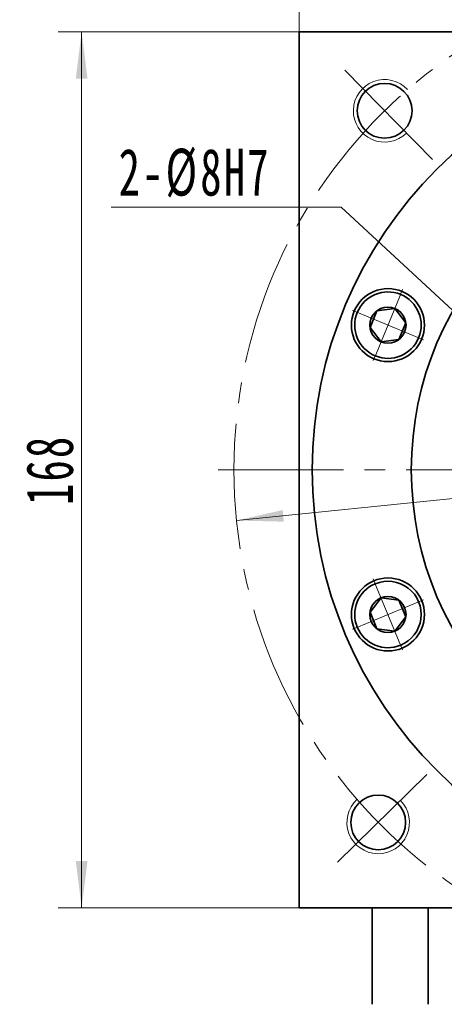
# Model space of a CAD drawing. Header units: millimetres. Extents: x 1952 to 3059, y -34 to 733.
# Tile 6 of 9: x 2458 to 2539, y 446 to 635. Entities that reach past the tile are written whole.
import ezdxf

# ---------------------------------------------------------------- set-up
doc = ezdxf.new("R2010")
doc.units = ezdxf.units.MM
doc.header["$LTSCALE"] = 2
doc.linetypes.add('点画线', pattern=[18, 12, -2, 2, -2])
doc.layers.get('0').update_dxf_attribs({"lineweight": 18})
for name, color, linetype, lineweight in [('中心线层', 1, '点画线', 18), ('尺寸线层', 3, 'Continuous', 18), ('粗实线层', 7, 'Continuous', 35)]:
    doc.layers.add(name, color=color, linetype=linetype, lineweight=lineweight)
doc.styles.add('标准', font='SimSun.ttf', dxfattribs={"width": 0.667})
doc.dimstyles.new('a4-1-3', dxfattribs={"dimtxt": 9, "dimasz": 9, "dimexe": 4.5, "dimexo": 0, "dimgap": 1.5, "dimtad": 1, "dimdec": 3, "dimdsep": 46, "dimtxsty": '标准', "dimblk": '_CAXARROW', "dimcen": 0, "dimdle": 12, "dimazin": 2, "dimtfac": 0.707107, "dimtdec": 3, "dimtix": 1, "dimtmove": 2, "dimatfit": 3, "dimfxl": 0, "dimfrac": 2, "dimtolj": 1, "dimtzin": 0, "dimarcsym": 0})

# ---------------------------------------------------------------- blocks, each defined once
blk = doc.blocks.new('*X19')
at = {"layer": '中心线层', "linetype": '点画线', "lineweight": 18}
for p, q in [((0, -7.37), (0, 7.37)), ((-7.37, 0), (7.37, 0))]:
    blk.add_line(p, q, dxfattribs=at)
at = {"layer": '粗实线层'}
for p, q in [((-3.46, 0), (-1.73, 3)), ((-1.73, 3), (1.73, 3)), ((3.46, 0), (1.73, 3)), ((3.46, 0), (1.73, 3)), ((-3.46, 0), (-1.73, -3)), ((3.46, 0), (1.73, -3)), ((-1.73, -3), (1.73, -3))]:
    blk.add_line(p, q, dxfattribs=at)
blk.add_circle((0, 0), 3.46, dxfattribs=at)
for start, end in [(0, 180), (180, 360)]:
    blk.add_arc((0, 0), 6.37, start, end, dxfattribs=at)
blk = doc.blocks.new('*X21')
at = {"layer": '尺寸线层', "linetype": 'Continuous', "transparency": 16777216}
for points in [[(2691.55, 558.22), (2682.71, 556.2), (2682.48, 558.44)], [(2499.54, 538.76), (2508.6, 538.55), (2508.38, 540.78)]]:
    blk.add_hatch(color=0, dxfattribs=at).paths.add_polyline_path(points, flags=0)
at = {"layer": '尺寸线层', "color": 0, "linetype": 'Continuous', "transparency": 16777216}
blk.add_line((2720.34, 561.14), (2499.54, 538.76), dxfattribs=at)
at = {"layer": '尺寸线层', "color": 0, "transparency": 16777216, "insert": (2709.29, 566.41), "char_height": 9, "width": 41.8169, "attachment_point": 5, "rotation": 5.7888, "line_spacing_factor": 1.15057, "style": '标准'}
blk.add_mtext('\\T1.1;%%C193', dxfattribs=at)
blk = doc.blocks.new('_CAXARROW')
blk.add_hatch(color=0).paths.add_polyline_path([(0, 0), (-1, 0.125), (-1, -0.125)], flags=0)
blk = doc.blocks.new('*X22')
at = {"layer": '尺寸线层', "linetype": 'Continuous', "transparency": 16777216}
for points in [[(2511.54, 667.01), (2520.54, 668.14), (2520.54, 665.89)], [(2679.54, 667.01), (2670.54, 668.14), (2670.54, 665.89)]]:
    blk.add_hatch(color=0, dxfattribs=at).paths.add_polyline_path(points, flags=0)
at = {"layer": '尺寸线层', "color": 0, "linetype": 'Continuous', "transparency": 16777216}
for p, q in [((2511.54, 632.49), (2511.54, 671.51)), ((2679.54, 632.49), (2679.54, 671.51)), ((2511.54, 667.01), (2679.54, 667.01))]:
    blk.add_line(p, q, dxfattribs=at)
at = {"layer": '尺寸线层', "color": 0, "transparency": 16777216, "insert": (2595.54, 673.1), "char_height": 9, "width": 26.8927, "attachment_point": 5, "line_spacing_factor": 1.15057, "style": '标准'}
blk.add_mtext('\\T1.1;168', dxfattribs=at)
blk = doc.blocks.new('*X23')
at = {"layer": '尺寸线层', "linetype": 'Continuous', "transparency": 16777216}
for points in [[(2469.84, 632.49), (2468.72, 623.49), (2470.97, 623.49)], [(2469.84, 464.49), (2468.72, 473.49), (2470.97, 473.49)]]:
    blk.add_hatch(color=0, dxfattribs=at).paths.add_polyline_path(points, flags=0)
at = {"layer": '尺寸线层', "color": 0, "linetype": 'Continuous', "transparency": 16777216}
for p, q in [((2511.54, 632.49), (2465.34, 632.49)), ((2469.84, 464.49), (2469.84, 632.49)), ((2511.54, 464.49), (2465.34, 464.49))]:
    blk.add_line(p, q, dxfattribs=at)
at = {"layer": '尺寸线层', "color": 0, "transparency": 16777216, "insert": (2463.75, 548.49), "char_height": 9, "width": 26.8927, "attachment_point": 5, "rotation": 90, "line_spacing_factor": 1.15057, "style": '标准'}
blk.add_mtext('\\T1.1;168', dxfattribs=at)
blk = doc.blocks.new('*X24')
at = {"layer": '尺寸线层', "linetype": 'Continuous'}
blk.add_hatch(color=0, dxfattribs=at).paths.add_polyline_path([(28.78, -42.93), (23.18, -35.79), (25.11, -34.63)], flags=0)
at = {"layer": '尺寸线层', "color": 0}
for p, q in [((0, 0), (-38.63, 0)), ((3, 0), (0, 0)), ((0, 0), (0, 0))]:
    blk.add_line(p, q, dxfattribs=at)
at = {"layer": '尺寸线层', "color": 0, "linetype": 'Continuous'}
blk.add_line((28.78, -42.93), (3, 0), dxfattribs=at)
at = {"layer": '尺寸线层', "color": 0, "insert": (-4.5, 1.8), "char_height": 9, "width": 68.2512, "attachment_point": 9, "line_spacing_factor": 1.15057, "style": '标准'}
blk.add_mtext('\\T1.1;8-M8x16', dxfattribs=at)
blk = doc.blocks.new('*X25')
at = {"layer": '尺寸线层', "linetype": 'Continuous'}
blk.add_hatch(color=0, dxfattribs=at).paths.add_polyline_path([(39.71, -28.46), (32.35, -23.16), (33.88, -21.51)], flags=0)
at = {"layer": '尺寸线层', "color": 0}
for p, q in [((0, 0), (-35.09, 0)), ((0, 0), (0, 0)), ((9.06, 0), (0, 0))]:
    blk.add_line(p, q, dxfattribs=at)
at = {"layer": '尺寸线层', "color": 0, "linetype": 'Continuous'}
blk.add_line((39.71, -28.46), (9.06, 0), dxfattribs=at)
at = {"layer": '尺寸线层', "color": 0, "insert": (-4.5, 1.8), "char_height": 9, "width": 61.1784, "attachment_point": 9, "line_spacing_factor": 1.15057, "style": '标准'}
blk.add_mtext('\\T1.1;2-%%C8H7', dxfattribs=at)

msp = doc.modelspace()

# ---------------------------------------------------------------- linework, layer by layer
at = {"layer": '中心线层'}
for p, q in [((2537.0935, 608.0043), (2519.2082, 626.2147)), ((2496.0442, 548.4909), (2695.0442, 548.4909)), ((2536.0308, 490.0402), (2517.8203, 472.155))]:
    msp.add_line(p, q, dxfattribs=at)
msp.add_circle((2595.5442, 548.4909), 96.5, dxfattribs=at)
at = {"layer": '粗实线层'}
for p, q in [((2525.5442, 445.9909), (2525.5442, 464.4909)), ((2536.2546, 445.9909), (2536.2546, 464.4909))]:
    msp.add_line(p, q, dxfattribs=at)
for centre, radius in [((2595.5442, 548.4909), 81.5), ((2527.9258, 617.3386), 5.25), ((2595.5442, 548.4909), 62.5), ((2528.5629, 576.2354), 7), ((2528.5629, 520.7463), 7), ((2526.6964, 480.8726), 5.25)]:
    msp.add_circle(centre, radius, dxfattribs=at)
at = {"layer": '粗实线层', "lineweight": 18}
for centre, start, end in [((2527.9258, 617.3386), 42.702333, 314.483836), ((2526.6964, 480.8726), 132.702333, 44.483836)]:
    msp.add_arc(centre, 6, start, end, dxfattribs=at)

# ---------------------------------------------------------------- block references
at = {"layer": '尺寸线层'}
msp.add_blockref('*X24', (2564.5888, 642.2748), dxfattribs=at)

# ---------------------------------------------------------------- dimensions: what is measured, and where the dimension line sits
dim = msp.add_linear_dim(base=(2679.5442, 667.0105), p1=(2511.5442, 632.4909), p2=(2679.5442, 632.4909), dimstyle='a4-1-3', override={"dimsah": 1, "dimtfill": 1, "dimtzin": 0}, dxfattribs=at)
dim.commit()
dim.dimension.update_dxf_attribs({"geometry": '*X22', "text_midpoint": (2595.5442, 673.1031)})
dim = msp.add_linear_dim(base=(2469.8434, 632.4909), p1=(2511.5442, 464.4909), p2=(2511.5442, 632.4909), angle=90, dimstyle='a4-1-3', override={"dimsah": 1, "dimtfill": 1, "dimtzin": 0}, dxfattribs=at)
dim.commit()
dim.dimension.update_dxf_attribs({"geometry": '*X23', "text_midpoint": (2463.7508, 548.4909)})

# ---------------------------------------------------------------- next in the draw order: wipeouts: each hides what was drawn before it
for points in [[(2530.9987, 582.1159), (2530.9674, 582.1288), (2530.9361, 582.1415), (2530.9046, 582.154), (2530.8732, 582.1664), (2530.8416, 582.1786), (2530.81, 582.1906), (2530.7784, 582.2024), (2530.7466, 582.2141), (2530.7148, 582.2256), (2530.683, 582.237), (2530.6511, 582.2482), (2530.6191, 582.2592), (2530.5871, 582.27), (2530.555, 582.2807), (2530.5228, 582.2912), (2530.4906, 582.3015), (2530.4584, 582.3117), (2530.4261, 582.3216), (2530.3937, 582.3314), (2530.3613, 582.3411), (2530.3288, 582.3506), (2530.2963, 582.3599), (2530.2638, 582.369), (2530.2312, 582.3779), (2530.1985, 582.3867), (2530.1658, 582.3953), (2530.133, 582.4037), (2530.1003, 582.412), (2530.0674, 582.4201), (2530.0345, 582.428), (2530.0345, 582.428), (2529.7417, 582.4903), (2529.4462, 582.5388), (2529.1488, 582.5734), (2528.8501, 582.594), (2528.5507, 582.6004), (2528.2514, 582.5928), (2527.9527, 582.5711), (2527.6554, 582.5354), (2527.3602, 582.4858), (2527.0675, 582.4223), (2526.7782, 582.3451), (2526.4929, 582.2544), (2526.2121, 582.1504), (2525.9365, 582.0333), (2525.6667, 581.9034), (2525.4034, 581.7609), (2525.147, 581.6062), (2524.8982, 581.4396), (2524.6575, 581.2615), (2524.4254, 581.0723), (2524.2025, 580.8723), (2523.9893, 580.6621), (2523.7862, 580.4421), (2523.5936, 580.2128), (2523.4121, 579.9747), (2523.2419, 579.7283), (2523.0835, 579.4742), (2522.9373, 579.213), (2522.8035, 578.9451), (2522.6824, 578.6712), (2522.6824, 578.6712), (2522.5743, 578.392), (2522.4796, 578.1079), (2522.3982, 577.8198), (2522.3305, 577.5281), (2522.2766, 577.2336), (2522.2367, 576.9368), (2522.2107, 576.6385), (2522.1987, 576.3393), (2522.2009, 576.0399), (2522.2171, 575.7409), (2522.2474, 575.443), (2522.2917, 575.1469), (2522.3498, 574.8531), (2522.4217, 574.5625), (2522.5072, 574.2755), (2522.606, 573.9929), (2522.7181, 573.7152), (2522.8431, 573.4431), (2522.9807, 573.1772), (2523.1307, 572.9181), (2523.2928, 572.6663), (2523.4665, 572.4223), (2523.6514, 572.1869), (2523.8473, 571.9604), (2524.0535, 571.7433), (2524.2698, 571.5362), (2524.4956, 571.3395), (2524.7303, 571.1537), (2524.9735, 570.979), (2525.2247, 570.816), (2525.2247, 570.816), (2525.2536, 570.7984), (2525.2825, 570.7809), (2525.3115, 570.7635), (2525.3406, 570.7463), (2525.3698, 570.7293), (2525.3991, 570.7124), (2525.4285, 570.6957), (2525.458, 570.6791), (2525.4876, 570.6627), (2525.5172, 570.6464), (2525.5469, 570.6303), (2525.5768, 570.6144), (2525.6067, 570.5986), (2525.6367, 570.583), (2525.6667, 570.5675), (2525.6969, 570.5522), (2525.7271, 570.5371), (2525.7574, 570.5221), (2525.7878, 570.5072), (2525.8183, 570.4926), (2525.8488, 570.4781), (2525.8795, 570.4637), (2525.9102, 570.4496), (2525.9409, 570.4356), (2525.9718, 570.4217), (2526.0027, 570.408), (2526.0337, 570.3945), (2526.0648, 570.3812), (2526.0959, 570.368), (2526.1271, 570.3549), (2526.1271, 570.3549), (2526.4382, 570.2355), (2526.7551, 570.1326), (2527.077, 570.0463), (2527.403, 569.977), (2527.7321, 569.9249), (2528.0635, 569.8901), (2528.3963, 569.8726), (2528.7295, 569.8726), (2529.0623, 569.8901), (2529.3937, 569.9249), (2529.7228, 569.977), (2530.0488, 570.0463), (2530.3706, 570.1326), (2530.6876, 570.2355), (2530.9987, 570.3549), (2531.3031, 570.4905), (2531.6, 570.6418), (2531.8886, 570.8084), (2532.1681, 570.9899), (2532.4377, 571.1857), (2532.6966, 571.3955), (2532.9443, 571.6184), (2533.1799, 571.8541), (2533.4029, 572.1017), (2533.6126, 572.3607), (2533.8085, 572.6303), (2533.9899, 572.9097), (2534.1566, 573.1983), (2534.3078, 573.4952), (2534.4434, 573.7997), (2534.4434, 573.7997), (2534.5628, 574.1108), (2534.6658, 574.4277), (2534.752, 574.7496), (2534.8213, 575.0755), (2534.8734, 575.4046), (2534.9083, 575.736), (2534.9257, 576.0688), (2534.9257, 576.4021), (2534.9083, 576.7348), (2534.8734, 577.0662), (2534.8213, 577.3954), (2534.752, 577.7213), (2534.6658, 578.0432), (2534.5628, 578.3601), (2534.4434, 578.6712), (2534.3078, 578.9756), (2534.1566, 579.2726), (2533.9899, 579.5611), (2533.8085, 579.8406), (2533.6126, 580.1102), (2533.4029, 580.3692), (2533.1799, 580.6168), (2532.9443, 580.8524), (2532.6966, 581.0754), (2532.4377, 581.2851), (2532.1681, 581.481), (2531.8886, 581.6625), (2531.6, 581.8291), (2531.3031, 581.9804)], [(2526.1271, 526.6268), (2526.0959, 526.6138), (2526.0648, 526.6006), (2526.0337, 526.5873), (2526.0027, 526.5737), (2525.9718, 526.5601), (2525.9409, 526.5462), (2525.9102, 526.5322), (2525.8795, 526.518), (2525.8488, 526.5037), (2525.8183, 526.4892), (2525.7878, 526.4745), (2525.7574, 526.4597), (2525.7271, 526.4447), (2525.6969, 526.4296), (2525.6667, 526.4143), (2525.6367, 526.3988), (2525.6067, 526.3832), (2525.5768, 526.3674), (2525.5469, 526.3515), (2525.5172, 526.3354), (2525.4876, 526.3191), (2525.458, 526.3027), (2525.4285, 526.2861), (2525.3991, 526.2694), (2525.3698, 526.2525), (2525.3406, 526.2354), (2525.3115, 526.2183), (2525.2825, 526.2009), (2525.2536, 526.1834), (2525.2247, 526.1657), (2525.2247, 526.1657), (2524.9735, 526.0027), (2524.7303, 525.8281), (2524.4956, 525.6423), (2524.2698, 525.4456), (2524.0535, 525.2384), (2523.8473, 525.0214), (2523.6514, 524.7949), (2523.4665, 524.5594), (2523.2928, 524.3155), (2523.1307, 524.0637), (2522.9807, 523.8046), (2522.8431, 523.5387), (2522.7181, 523.2666), (2522.606, 522.9889), (2522.5072, 522.7063), (2522.4217, 522.4193), (2522.3498, 522.1286), (2522.2917, 521.8349), (2522.2474, 521.5388), (2522.2171, 521.2409), (2522.2009, 520.9419), (2522.1987, 520.6425), (2522.2107, 520.3433), (2522.2367, 520.045), (2522.2766, 519.7482), (2522.3305, 519.4537), (2522.3982, 519.162), (2522.4796, 518.8738), (2522.5743, 518.5898), (2522.6824, 518.3106), (2522.6824, 518.3106), (2522.8035, 518.0367), (2522.9373, 517.7688), (2523.0835, 517.5076), (2523.2419, 517.2534), (2523.4121, 517.0071), (2523.5936, 516.769), (2523.7862, 516.5397), (2523.9893, 516.3197), (2524.2025, 516.1095), (2524.4254, 515.9095), (2524.6575, 515.7203), (2524.8982, 515.5422), (2525.147, 515.3756), (2525.4034, 515.2209), (2525.6667, 515.0784), (2525.9365, 514.9485), (2526.2121, 514.8314), (2526.4929, 514.7274), (2526.7782, 514.6367), (2527.0675, 514.5595), (2527.3602, 514.496), (2527.6554, 514.4464), (2527.9527, 514.4107), (2528.2514, 514.389), (2528.5507, 514.3814), (2528.8501, 514.3878), (2529.1488, 514.4084), (2529.4462, 514.4429), (2529.7417, 514.4914), (2530.0345, 514.5538), (2530.0345, 514.5538), (2530.0674, 514.5617), (2530.1003, 514.5698), (2530.133, 514.578), (2530.1658, 514.5865), (2530.1985, 514.5951), (2530.2312, 514.6039), (2530.2638, 514.6128), (2530.2963, 514.6219), (2530.3288, 514.6312), (2530.3613, 514.6407), (2530.3937, 514.6503), (2530.4261, 514.6601), (2530.4584, 514.6701), (2530.4906, 514.6803), (2530.5228, 514.6906), (2530.555, 514.7011), (2530.5871, 514.7118), (2530.6191, 514.7226), (2530.6511, 514.7336), (2530.683, 514.7448), (2530.7148, 514.7561), (2530.7466, 514.7677), (2530.7784, 514.7794), (2530.81, 514.7912), (2530.8416, 514.8032), (2530.8732, 514.8154), (2530.9046, 514.8278), (2530.9361, 514.8403), (2530.9674, 514.853), (2530.9987, 514.8658), (2530.9987, 514.8658), (2531.3031, 515.0014), (2531.6, 515.1527), (2531.8886, 515.3193), (2532.1681, 515.5008), (2532.4377, 515.6966), (2532.6966, 515.9064), (2532.9443, 516.1293), (2533.1799, 516.365), (2533.4029, 516.6126), (2533.6126, 516.8716), (2533.8085, 517.1412), (2533.9899, 517.4206), (2534.1566, 517.7092), (2534.3078, 518.0061), (2534.4434, 518.3106), (2534.5628, 518.6217), (2534.6658, 518.9386), (2534.752, 519.2605), (2534.8213, 519.5864), (2534.8734, 519.9155), (2534.9083, 520.2469), (2534.9257, 520.5797), (2534.9257, 520.913), (2534.9083, 521.2457), (2534.8734, 521.5771), (2534.8213, 521.9063), (2534.752, 522.2322), (2534.6658, 522.5541), (2534.5628, 522.871), (2534.4434, 523.1821), (2534.4434, 523.1821), (2534.3078, 523.4865), (2534.1566, 523.7835), (2533.9899, 524.072), (2533.8085, 524.3515), (2533.6126, 524.6211), (2533.4029, 524.8801), (2533.1799, 525.1277), (2532.9443, 525.3633), (2532.6966, 525.5863), (2532.4377, 525.796), (2532.1681, 525.9919), (2531.8886, 526.1734), (2531.6, 526.34), (2531.3031, 526.4913), (2530.9987, 526.6268), (2530.6876, 526.7463), (2530.3706, 526.8492), (2530.0488, 526.9355), (2529.7228, 527.0048), (2529.3937, 527.0569), (2529.0623, 527.0917), (2528.7295, 527.1092), (2528.3963, 527.1092), (2528.0635, 527.0917), (2527.7321, 527.0569), (2527.403, 527.0048), (2527.077, 526.9355), (2526.7551, 526.8492), (2526.4382, 526.7463)]]:
    msp.add_wipeout(points).dxf.layer = '粗实线层'

# ---------------------------------------------------------------- next in the draw order: linework, layer by layer
at = {"layer": '粗实线层'}
msp.add_lwpolyline([(2511.5442, 464.4909), (2511.5442, 632.4909), (2679.5442, 632.4909), (2679.5442, 464.4909)], close=True, dxfattribs=at)

# ---------------------------------------------------------------- next in the draw order: block references
at = {"layer": '尺寸线层'}
msp.add_blockref('*X25', (2510.5629, 598.8785), dxfattribs=at)
at = {"layer": '粗实线层'}
for p, rotation in [((2528.5629, 576.2354), 67.50000000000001), ((2528.5629, 520.7463), 112.5)]:
    msp.add_blockref('*X19', p, dxfattribs=dict(at, rotation=rotation))

# ---------------------------------------------------------------- next in the draw order: dimensions: what is measured, and where the dimension line sits
at = {"layer": '尺寸线层'}
dim = msp.add_diameter_dim_2p(p1=(2499.5363, 538.7577), p2=(2691.552, 558.2241), dimstyle='a4-1-3', override={"dimpost": '%%C<>', "dimsah": 1, "dimtfill": 1, "dimtzin": 0}, dxfattribs=at)
dim.commit()
dim.dimension.update_dxf_attribs({"geometry": '*X21', "text_midpoint": (2709.9355, 560.0878), "dimtype": 163})

doc.saveas('drawing.dxf')
